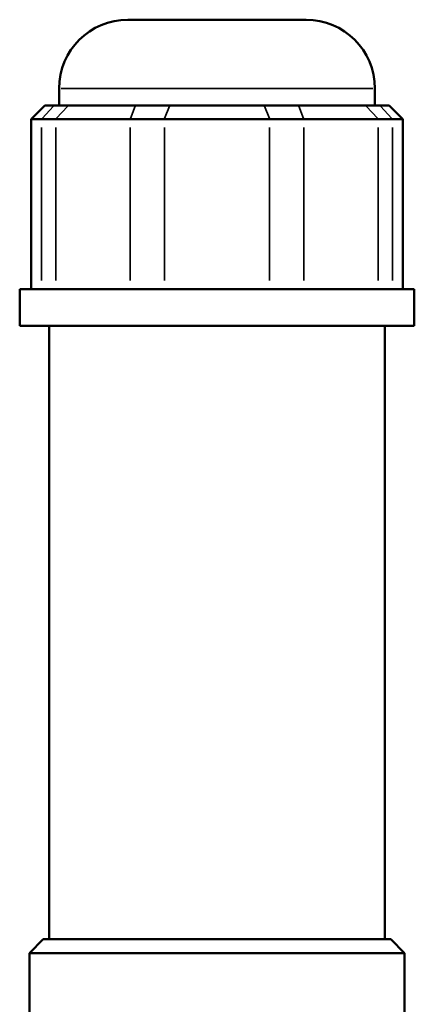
# Model space of a CAD drawing. Header units: inches. Extents: x -0.9 to 56.9, y -1.4 to 55.3.
# Tile 5 of 10: x 1.3 to 3.8, y 22.4 to 28.6. Entities that reach past the tile are written whole.
import ezdxf

# ---------------------------------------------------------------- set-up
doc = ezdxf.new("R2010")
doc.units = ezdxf.units.IN
doc.header["$MEASUREMENT"] = 0
doc.layers.add('Visible (ANSI)', color=7, linetype='Continuous', lineweight=50)
doc.layers.add('Visible Narrow (ANSI)', color=7, linetype='Continuous', lineweight=35)

msp = doc.modelspace()

# ---------------------------------------------------------------- linework, layer by layer
at = {"layer": 'Visible (ANSI)'}
for p, q in [((1.9689, 28.5723), (3.0848, 28.5723)), ((1.5384, 28.0354), (1.5384, 28.1418)), ((3.5153, 28.0354), (3.5153, 28.1418)), ((1.4483, 28.0354), (1.3622, 27.9493)), ((1.4483, 28.0354), (1.5073, 28.0354)), ((1.5962, 28.0354), (1.5073, 28.0354)), ((1.5962, 28.0354), (2.0156, 28.0354)), ((2.2303, 28.0354), (2.0156, 28.0354)), ((2.2303, 28.0354), (2.8234, 28.0354)), ((3.0381, 28.0354), (2.8234, 28.0354)), ((3.0381, 28.0354), (3.4574, 28.0354)), ((3.5464, 28.0354), (3.4574, 28.0354)), ((3.5464, 28.0354), (3.6054, 28.0354)), ((3.6054, 28.0354), (3.6915, 27.9493)), ((1.4277, 27.9493), (1.3622, 27.9493)), ((1.3622, 27.9493), (1.3622, 26.8849)), ((1.4277, 27.9493), (1.5167, 27.9493)), ((1.9827, 27.9493), (1.5167, 27.9493)), ((1.9827, 27.9493), (2.1973, 27.9493)), ((2.8563, 27.9493), (2.1973, 27.9493)), ((2.8563, 27.9493), (3.071, 27.9493)), ((3.537, 27.9493), (3.071, 27.9493)), ((3.537, 27.9493), (3.6259, 27.9493)), ((3.6915, 27.9493), (3.6259, 27.9493)), ((3.6915, 27.9493), (3.6915, 26.8849)), ((3.7624, 26.8849), (1.2913, 26.8849)), ((1.2913, 26.6548), (1.2913, 26.8849)), ((3.7624, 26.6548), (3.7624, 26.8849)), ((3.7624, 26.6548), (1.2913, 26.6548)), ((1.4766, 22.8114), (1.4766, 26.6548)), ((3.5771, 22.8114), (3.5771, 26.6548)), ((1.4391, 22.8114), (1.353, 22.7253)), ((1.4391, 22.8114), (3.6145, 22.8114)), ((3.6145, 22.8114), (3.7006, 22.7253)), ((3.7006, 22.7253), (1.353, 22.7253)), ((1.353, 21.7013), (1.353, 22.7253)), ((3.7006, 21.7013), (3.7006, 22.7253))]:
    msp.add_line(p, q, dxfattribs=at)
for centre, start, end in [((1.9689, 28.1418), 90, 180), ((3.0848, 28.1418), 0, 90)]:
    msp.add_arc(centre, 0.4305, start, end, dxfattribs=at)
at = {"layer": 'Visible Narrow (ANSI)'}
for p, q in [((3.5031, 28.1418), (1.5505, 28.1418)), ((1.5033, 28.0311), (1.4317, 27.9536)), ((1.5206, 27.9536), (1.5922, 28.0311)), ((2.014, 28.0311), (1.9843, 27.9536)), ((2.2286, 28.0311), (2.199, 27.9536)), ((2.825, 28.0311), (2.8547, 27.9536)), ((3.0397, 28.0311), (3.0694, 27.9536)), ((3.4614, 28.0311), (3.533, 27.9536)), ((3.5503, 28.0311), (3.6219, 27.9536)), ((1.4277, 26.9381), (1.4277, 27.8961)), ((1.5167, 27.8961), (1.5167, 26.9381)), ((1.9827, 26.9381), (1.9827, 27.8961)), ((2.1973, 27.8961), (2.1973, 26.9381)), ((2.8563, 26.9381), (2.8563, 27.8961)), ((3.071, 27.8961), (3.071, 26.9381)), ((3.537, 26.9381), (3.537, 27.8961)), ((3.6259, 27.8961), (3.6259, 26.9381))]:
    msp.add_line(p, q, dxfattribs=at)

doc.saveas('drawing.dxf')
